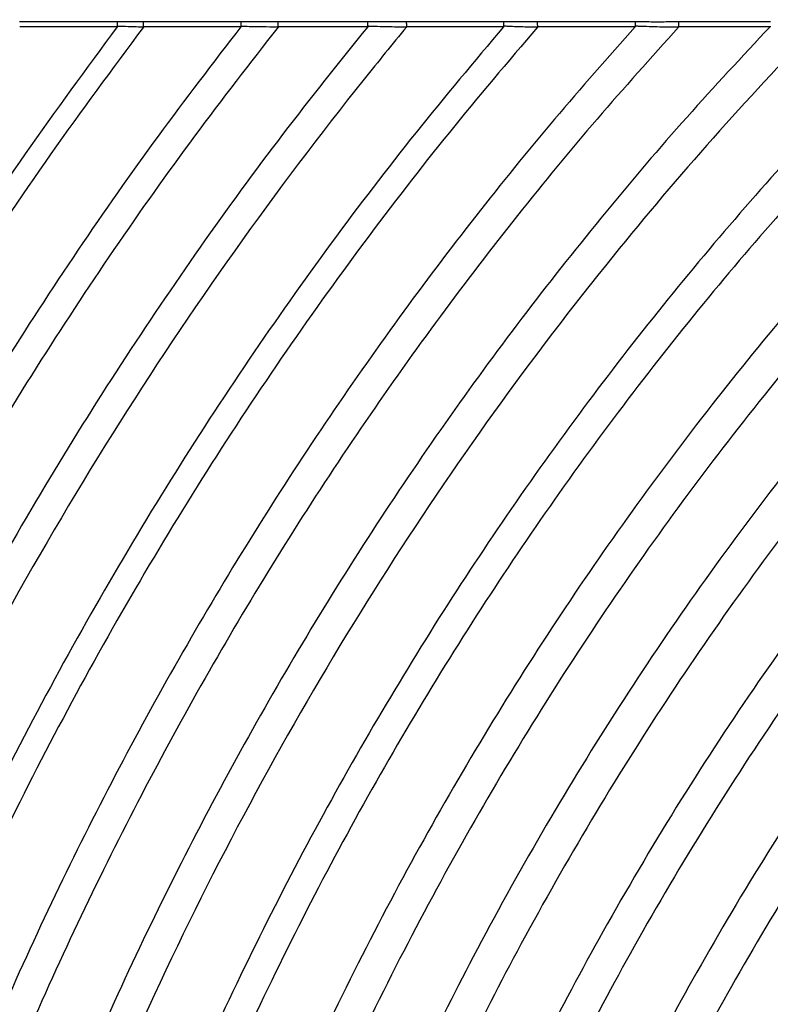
# Model space of a CAD drawing. Header units: millimetres. Extents: x 105 to 2940, y 116 to 1558.
# Tile 5 of 38: x 552 to 690, y 297 to 478. Entities that reach past the tile are written whole.
import ezdxf

# ---------------------------------------------------------------- set-up
doc = ezdxf.new("R2010")
doc.units = ezdxf.units.MM
doc.layers.add('FORMAT', color=7, linetype='Continuous')
doc.styles.add('SLDTEXTSTYLE0', font='TXT', dxfattribs={"width": 0.605})
doc.dimstyles.new('SLDDIMSTYLE1', dxfattribs={"dimtxt": 3.081982, "dimasz": 2, "dimexe": 0, "dimexo": 0.0625, "dimgap": 0.770496, "dimtad": 1, "dimrnd": 1e-09, "dimzin": 12, "dimdsep": 46, "dimtxsty": 'SLDTEXTSTYLE0', "dimsah": 1, "dimcen": 0.09, "dimadec": 0, "dimazin": 3, "dimtfac": 1, "dimtofl": 0, "dimtmove": 0, "dimatfit": 3, "dimfxl": 1, "dimfrac": 2, "dimtolj": 1, "dimtzin": 12, "dimarcsym": 0})

# ---------------------------------------------------------------- blocks, each defined once
blk = doc.blocks.new('_D_5')
at = {"layer": 'FORMAT'}
for p, q in [((184.76, 477.76), (184.76, 690.93)), ((2044.76, 477.76), (2044.76, 690.93)), ((184.76, 689.94), (2044.76, 689.94))]:
    blk.add_line(p, q, dxfattribs=at)
for points in [[(184.76, 689.94), (186.76, 689.44), (186.76, 690.44)], [(2044.76, 689.94), (2042.76, 690.44), (2042.76, 689.44)]]:
    blk.add_solid(points, dxfattribs=at)
at = {"layer": 'FORMAT', "insert": (1110.06, 694.03), "char_height": 3.175, "attachment_point": 1, "style": 'SLDTEXTSTYLE0'}
blk.add_mtext('1860', dxfattribs=at)

msp = doc.modelspace()

# ---------------------------------------------------------------- linework, layer by layer
at = {"color": 7, "linetype": 'Continuous', "lineweight": 25}
for p, q in [((551.737, 477.731), (569.815, 477.731)), ((569.745, 476.765), (551.776, 476.765)), ((574.542, 477.731), (592.56, 477.731)), ((592.494, 476.765), (574.586, 476.765)), ((599.327, 477.731), (615.905, 477.731)), ((615.832, 476.765), (599.366, 476.765)), ((622.978, 477.731), (640.939, 477.731)), ((640.852, 476.765), (623.021, 476.765)), ((647.075, 477.731), (665.17, 477.731)), ((665.083, 476.765), (647.124, 476.765)), ((673.057, 477.731), (689.991, 477.731)), ((689.896, 476.765), (673.103, 476.765))]:
    msp.add_line(p, q, dxfattribs=at)
for points, knots in [([(569.745, 476.765), (564.03, 469.009), (552.509, 453.374), (536.288, 428.89), (520.747, 403.443), (506.034, 376.994), (492.186, 349.592), (479.274, 321.26), (467.691, 292.859), (457.385, 264.491), (448.301, 236.241), (440.176, 207.321), (433.074, 177.756), (426.929, 147.59), (423.784, 127.188), (422.203, 116.924)], [0, 0, 0, 0, 0.0735243, 0.1482254, 0.224082, 0.3010712, 0.3791721, 0.4583708, 0.5386606, 0.6132186, 0.6886981, 0.7651055, 0.8424495, 0.9207433, 1, 1, 1, 1]), ([(574.56, 476.695), (568.816, 468.963), (557.235, 453.372), (540.927, 428.944), (525.297, 403.542), (510.496, 377.127), (496.563, 349.746), (483.569, 321.425), (471.91, 293.025), (461.535, 264.646), (452.39, 236.379), (444.208, 207.432), (437.058, 177.833), (430.871, 147.625), (427.706, 127.19), (426.114, 116.91)], [0, 0, 0, 0, 0.0734496, 0.1480898, 0.2238987, 0.3008538, 0.3789337, 0.458124, 0.5384177, 0.6129902, 0.6884943, 0.7649366, 0.8423261, 0.9206762, 1, 1, 1, 1]), ([(592.494, 476.765), (587.36, 470.088), (577.017, 456.636), (562.315, 435.622), (548.116, 413.825), (534.536, 391.208), (521.601, 367.805), (509.361, 343.633), (497.861, 318.713), (486.969, 292.654), (476.776, 265.447), (467.381, 237.086), (458.975, 208.012), (451.627, 178.252), (445.271, 147.854), (442.023, 127.278), (440.389, 116.923)], [0, 0, 0, 0, 0.0639426, 0.1288411, 0.1946785, 0.2614411, 0.3291126, 0.3976793, 0.4671322, 0.5374666, 0.612095, 0.6876953, 0.7642747, 0.8418425, 0.9204132, 1, 1, 1, 1]), ([(599.34, 476.699), (594.169, 470.054), (583.746, 456.662), (568.928, 435.725), (554.612, 413.992), (540.914, 391.426), (527.863, 368.06), (515.509, 343.911), (503.899, 319.001), (492.901, 292.938), (482.606, 265.714), (473.115, 237.322), (464.622, 208.204), (457.199, 178.387), (450.778, 147.92), (447.499, 127.291), (445.849, 116.91)], [0, 0, 0, 0, 0.0638396, 0.1286518, 0.1944188, 0.2611267, 0.3287596, 0.3973031, 0.4667477, 0.5370887, 0.6117395, 0.6873781, 0.7640119, 0.8416506, 0.9203088, 1, 1, 1, 1]), ([(615.832, 476.765), (610.562, 470.195), (599.937, 456.952), (584.819, 436.201), (570.199, 414.622), (556.198, 392.173), (542.847, 368.889), (530.2, 344.787), (518.306, 319.89), (507.031, 293.805), (496.473, 266.522), (486.735, 238.037), (478.02, 208.791), (470.402, 178.812), (463.814, 148.153), (460.453, 127.381), (458.761, 116.925)], [0, 0, 0, 0, 0.0635774, 0.1281704, 0.1937589, 0.260328, 0.3278627, 0.3963473, 0.4657712, 0.536129, 0.6108368, 0.6865727, 0.7633448, 0.8411634, 0.9200437, 1, 1, 1, 1]), ([(622.99, 476.691), (620.372, 473.539), (601.363, 450.242), (567.818, 403.206), (527.274, 329.559), (494.303, 248.3), (474.615, 176.122), (466.535, 131.197), (464.38, 116.91)], [0.9078831, 0.9078831, 0.9078831, 0.9078831, 0.910714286, 0.928571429, 0.946428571, 0.964285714, 0.982142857, 0.990306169, 0.990306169, 0.990306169, 0.990306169]), ([(640.852, 476.765), (635.429, 470.321), (624.49, 457.323), (608.905, 436.883), (593.809, 415.56), (579.329, 393.311), (565.503, 370.168), (552.391, 346.15), (540.043, 321.28), (528.916, 296.473), (518.946, 271.832), (510.069, 247.446), (501.966, 222.452), (494.663, 196.873), (488.215, 170.726), (482.567, 144.049), (479.6, 126.005), (478.108, 116.928)], [0, 0, 0, 0, 0.0631458, 0.1273798, 0.1926763, 0.259018, 0.3263909, 0.3947783, 0.4641677, 0.5345524, 0.5986018, 0.663454, 0.7291147, 0.79559, 0.8628888, 0.9310226, 1, 1, 1, 1]), ([(647.085, 476.675), (641.626, 470.266), (630.61, 457.334), (614.91, 436.979), (599.697, 415.728), (585.098, 393.535), (571.154, 370.434), (557.925, 346.443), (545.464, 321.585), (534.231, 296.776), (524.165, 272.121), (515.201, 247.71), (507.018, 222.68), (499.641, 197.053), (493.13, 170.85), (487.426, 144.106), (484.431, 126.013), (482.924, 116.91)], [0, 0, 0, 0, 0.0630323, 0.1271723, 0.1923926, 0.258675, 0.3260055, 0.3943676, 0.4637481, 0.5341399, 0.5982093, 0.6630942, 0.7288004, 0.7953343, 0.8627047, 0.9309238, 1, 1, 1, 1]), ([(665.083, 476.765), (660.087, 471.122), (650.009, 459.742), (635.544, 441.871), (621.454, 423.24), (607.837, 403.813), (594.805, 383.737), (582.394, 363.035), (570.629, 341.737), (559.478, 319.737), (548.908, 296.894), (538.976, 273.214), (529.738, 248.705), (521.301, 223.543), (513.695, 197.751), (506.981, 171.349), (501.103, 144.378), (498.021, 126.117), (496.47, 116.928)], [0, 0, 0, 0, 0.0561068, 0.1131575, 0.1711243, 0.22999, 0.2897428, 0.3492826, 0.409657, 0.4708571, 0.532878, 0.5970088, 0.6619938, 0.7278392, 0.7945521, 0.8621418, 0.9306213, 1, 1, 1, 1]), ([(673.062, 476.676), (668.022, 471.076), (657.854, 459.78), (643.25, 442.019), (629.016, 423.482), (615.254, 404.133), (602.076, 384.117), (589.52, 363.459), (577.614, 342.188), (566.324, 320.198), (555.62, 297.349), (545.559, 273.648), (536.198, 249.101), (527.648, 223.885), (519.94, 198.024), (513.136, 171.539), (507.179, 144.47), (504.059, 126.137), (502.488, 116.91)], [0, 0, 0, 0, 0.0559586, 0.1128859, 0.1707506, 0.2295339, 0.2892231, 0.3487191, 0.4090683, 0.4702611, 0.5322923, 0.5964517, 0.6614834, 0.7273933, 0.7941893, 0.8618808, 0.9304811, 1, 1, 1, 1]), ([(689.896, 476.765), (684.757, 471.258), (674.385, 460.142), (659.467, 442.618), (644.907, 424.283), (630.813, 405.096), (617.303, 385.204), (604.418, 364.632), (592.189, 343.408), (580.583, 321.428), (569.571, 298.553), (559.215, 274.787), (549.575, 250.139), (540.766, 224.786), (532.825, 198.753), (525.815, 172.061), (519.68, 144.754), (516.472, 126.247), (514.856, 116.929)], [0, 0, 0, 0, 0.0556228, 0.1122716, 0.1699077, 0.2285072, 0.2880551, 0.3474535, 0.4077464, 0.4689234, 0.5309785, 0.5952024, 0.660339, 0.7263942, 0.7933765, 0.861296, 0.9301669, 1, 1, 1, 1]), ([(698.349, 476.667), (685.577, 463.506), (657.532, 432.004), (617.292, 376.229), (579.678, 308.825), (548.875, 234.214), (530.621, 168.936), (523.02, 128.784), (521.082, 116.91)], [0.896336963, 0.896336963, 0.896336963, 0.896336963, 0.910714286, 0.928571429, 0.946428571, 0.964285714, 0.982142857, 0.989504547, 0.989504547, 0.989504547, 0.989504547]), ([(716.515, 476.765), (711.221, 471.419), (700.523, 460.619), (685.104, 443.509), (670.012, 425.53), (655.373, 406.63), (641.313, 386.961), (627.88, 366.545), (615.112, 345.412), (602.978, 323.459), (591.45, 300.547), (580.597, 276.679), (570.487, 251.865), (561.242, 226.283), (552.905, 199.961), (545.548, 172.92), (539.113, 145.209), (535.757, 126.404), (534.066, 116.932)], [0, 0, 0, 0, 0.0550317, 0.1111928, 0.1684341, 0.2267185, 0.2860255, 0.345257, 0.405454, 0.4666051, 0.5287024, 0.5930392, 0.6583583, 0.7246653, 0.7919703, 0.8602843, 0.9296232, 1, 1, 1, 1]), ([(724.36, 476.65), (719.022, 471.357), (708.231, 460.658), (692.667, 443.682), (677.419, 425.818), (662.619, 407.015), (648.396, 387.42), (634.799, 367.059), (621.869, 345.96), (609.576, 324.022), (597.892, 301.104), (586.888, 277.211), (576.635, 252.351), (567.258, 226.704), (558.8, 200.297), (551.337, 173.154), (544.812, 145.322), (541.411, 126.428), (539.698, 116.91)], [0, 0, 0, 0, 0.054843, 0.1108487, 0.1679652, 0.226151, 0.285383, 0.3445626, 0.4047297, 0.4658729, 0.5279838, 0.5923564, 0.6577333, 0.72412, 0.7915268, 0.8599653, 0.9294518, 1, 1, 1, 1]), ([(743.194, 476.765), (737.74, 471.601), (726.708, 461.155), (710.769, 444.509), (695.12, 426.93), (679.896, 408.358), (665.245, 388.941), (651.218, 368.703), (637.862, 347.675), (625.15, 325.755), (613.056, 302.802), (601.655, 278.821), (591.026, 253.82), (581.299, 227.98), (572.525, 201.33), (564.783, 173.894), (558.018, 145.723), (554.5, 126.58), (552.727, 116.933)], [0, 0, 0, 0, 0.0543576, 0.1099576, 0.1667494, 0.2246822, 0.2837228, 0.3427709, 0.4028621, 0.4639861, 0.5261331, 0.5905987, 0.6561251, 0.7227172, 0.7903863, 0.8591451, 0.929011, 1, 1, 1, 1]), ([(752.626, 476.646), (747.116, 471.552), (735.967, 461.243), (719.847, 444.776), (704.001, 427.353), (688.569, 408.911), (673.705, 389.595), (659.463, 369.431), (645.893, 348.45), (632.97, 326.548), (620.668, 303.588), (609.067, 279.571), (598.246, 254.505), (588.341, 228.575), (579.405, 201.807), (571.522, 174.227), (564.634, 145.888), (561.058, 126.622), (559.255, 116.91)], [0, 0, 0, 0, 0.054108, 0.1094906, 0.1661087, 0.2239073, 0.282847, 0.3418262, 0.4018771, 0.4629909, 0.5251568, 0.5896712, 0.6552764, 0.721977, 0.7897844, 0.8587121, 0.9287783, 1, 1, 1, 1]), ([(569.771, 476.831), (569.769, 476.818), (569.766, 476.794), (569.752, 476.774), (569.745, 476.765)], [0, 0, 0, 0, 0.5283652, 1, 1, 1, 1]), ([(569.771, 476.831), (569.773, 476.942), (569.777, 477.165), (569.79, 477.452), (569.803, 477.636), (569.812, 477.708), (569.815, 477.729), (569.815, 477.731)], [0, 0, 0, 0, 0.27111823, 0.542215, 0.81352876, 0.98334515, 1, 1, 1, 1]), ([(569.795, 476.83), (569.795, 476.83), (569.787, 476.83), (569.779, 476.831), (569.771, 476.831)], [0, 0, 0, 0, 0.0024705, 1, 1, 1, 1]), ([(574.56, 476.695), (574.56, 476.695), (574.406, 476.695), (573.659, 476.704), (572.183, 476.718), (570.748, 476.808), (569.911, 476.816), (569.795, 476.83), (569.795, 476.83)], [0, 0, 0, 0, 0.0000125, 0.096821, 0.4719466, 0.9265378, 0.9999874, 1, 1, 1, 1]), ([(569.815, 477.731), (569.95, 477.727), (570.777, 477.708), (572.184, 477.696), (573.627, 477.71), (574.371, 477.727), (574.542, 477.731)], [0, 0, 0, 0, 0.0857015, 0.5265686, 0.8908312, 1, 1, 1, 1]), ([(770.659, 476.765), (765.032, 471.807), (753.639, 461.771), (737.147, 445.659), (720.9, 428.544), (705.038, 410.357), (689.731, 391.236), (675.042, 371.209), (661.025, 350.308), (647.662, 328.43), (635.477, 306.43), (624.428, 284.424), (614.461, 262.515), (605.203, 239.894), (596.701, 216.581), (588.989, 192.596), (582.133, 167.958), (576.081, 142.705), (572.865, 125.568), (571.244, 116.934)], [0, 0, 0, 0, 0.0536175, 0.1085478, 0.1648024, 0.2223214, 0.281054, 0.3398919, 0.3998606, 0.4609524, 0.5231566, 0.5796318, 0.6369888, 0.6952294, 0.75436, 0.8143905, 0.8753315, 0.9371975, 1, 1, 1, 1]), ([(574.586, 476.765), (574.585, 476.877), (574.581, 477.102), (574.57, 477.401), (574.557, 477.615), (574.547, 477.703), (574.543, 477.729), (574.542, 477.731)], [0, 0, 0, 0, 0.2574057, 0.5148028, 0.772388, 0.9838754, 1, 1, 1, 1]), ([(574.586, 476.765), (574.585, 476.752), (574.582, 476.727), (574.567, 476.706), (574.56, 476.695)], [0, 0, 0, 0, 0.5056409, 1, 1, 1, 1]), ([(780.83, 476.636), (775.138, 471.761), (763.612, 461.89), (746.915, 445.993), (730.448, 429.068), (714.35, 411.04), (698.793, 392.046), (683.853, 372.11), (669.583, 351.267), (655.969, 329.413), (643.548, 307.405), (632.278, 285.362), (622.107, 263.39), (612.658, 240.68), (603.978, 217.252), (596.105, 193.128), (589.105, 168.326), (582.93, 142.887), (579.652, 125.613), (578.001, 116.91)], [0, 0, 0, 0, 0.0533403, 0.1080054, 0.1640391, 0.2213889, 0.2799973, 0.338751, 0.3986706, 0.4597486, 0.5219748, 0.5784992, 0.6359333, 0.6942788, 0.7535419, 0.8137331, 0.8748635, 0.9369483, 1, 1, 1, 1]), ([(800.258, 476.765), (794.429, 472.053), (782.624, 462.51), (765.5, 447.042), (748.582, 430.495), (731.998, 412.782), (715.928, 394.035), (700.462, 374.274), (685.666, 353.535), (671.526, 331.715), (658.611, 309.673), (646.879, 287.535), (636.282, 265.414), (626.43, 242.501), (617.376, 218.815), (609.163, 194.381), (601.865, 169.217), (595.431, 143.367), (592.027, 125.795), (590.31, 116.938)], [0, 0, 0, 0, 0.0527998, 0.1069416, 0.1625092, 0.2195008, 0.2778494, 0.3364285, 0.3962464, 0.4572943, 0.5195639, 0.5761881, 0.6337788, 0.6923379, 0.7518713, 0.8123904, 0.8739074, 0.936439, 1, 1, 1, 1]), ([(592.519, 476.827), (592.517, 476.816), (592.514, 476.793), (592.5, 476.774), (592.494, 476.765)], [0, 0, 0, 0, 0.5113517, 1, 1, 1, 1]), ([(592.519, 476.827), (592.521, 476.939), (592.525, 477.162), (592.536, 477.45), (592.548, 477.635), (592.556, 477.708), (592.559, 477.729), (592.56, 477.731)], [0, 0, 0, 0, 0.27039385, 0.5407738, 0.81133698, 0.98256582, 1, 1, 1, 1]), ([(592.543, 476.827), (592.543, 476.827), (592.535, 476.827), (592.527, 476.827), (592.519, 476.827)], [0, 0, 0, 0, 0.0024971, 1, 1, 1, 1]), ([(599.34, 476.699), (599.34, 476.699), (599.048, 476.699), (597.889, 476.697), (595.749, 476.73), (593.77, 476.759), (592.672, 476.827), (592.543, 476.827), (592.543, 476.827)], [0, 0, 0, 0, 0.0000088, 0.1290264, 0.5129241, 0.9429055, 0.9999912, 1, 1, 1, 1]), ([(592.56, 477.731), (592.707, 477.727), (593.802, 477.704), (595.753, 477.686), (597.864, 477.701), (599.019, 477.724), (599.327, 477.731)], [0, 0, 0, 0, 0.0654509, 0.486905, 0.863485, 1, 1, 1, 1]), ([(810.426, 476.616), (809.031, 475.545), (801.749, 469.951), (788.738, 459.322), (771.66, 444.13), (754.832, 427.796), (738.312, 410.314), (722.298, 391.791), (706.876, 372.253), (692.114, 351.731), (678.001, 330.126), (665.102, 308.287), (653.38, 286.341), (642.785, 264.401), (632.932, 241.664), (623.87, 218.151), (615.647, 193.883), (608.333, 168.881), (601.881, 143.187), (598.463, 125.717), (596.74, 116.91)], [0, 0, 0, 0, 0.0123301, 0.0643641, 0.1177277, 0.1725072, 0.2287127, 0.2862784, 0.3440901, 0.4031415, 0.4634238, 0.52493, 0.5808746, 0.6377878, 0.6956719, 0.7545328, 0.8143819, 0.875232, 0.9370995, 1, 1, 1, 1]), ([(599.366, 476.765), (599.365, 476.877), (599.361, 477.102), (599.351, 477.401), (599.34, 477.615), (599.331, 477.702), (599.327, 477.729), (599.327, 477.731)], [0, 0, 0, 0, 0.25744, 0.5148836, 0.7724543, 0.9830901, 1, 1, 1, 1]), ([(599.366, 476.765), (599.365, 476.755), (599.363, 476.731), (599.349, 476.711), (599.34, 476.699)], [0, 0, 0, 0, 0.4089529, 1, 1, 1, 1]), ([(831.496, 476.765), (825.782, 472.596), (814.229, 464.168), (797.406, 450.43), (780.749, 435.675), (764.334, 419.797), (748.211, 402.803), (732.572, 384.792), (717.503, 365.789), (703.069, 345.824), (689.258, 324.799), (676.625, 303.539), (665.132, 282.167), (654.735, 260.795), (645.053, 238.638), (636.136, 215.717), (628.03, 192.053), (620.806, 167.663), (614.416, 142.591), (611.014, 125.538), (609.299, 116.94)], [0, 0, 0, 0, 0.0489522, 0.0989717, 0.1502754, 0.2029489, 0.2570041, 0.3123789, 0.3680019, 0.4248301, 0.4828566, 0.5420761, 0.5959541, 0.6507783, 0.7065516, 0.7632798, 0.8209748, 0.879649, 0.9393188, 1, 1, 1, 1]), ([(615.862, 476.835), (615.86, 476.824), (615.857, 476.798), (615.841, 476.777), (615.832, 476.765)], [0, 0, 0, 0, 0.415135, 1, 1, 1, 1]), ([(615.862, 476.835), (615.864, 476.947), (615.868, 477.169), (615.88, 477.456), (615.893, 477.638), (615.902, 477.709), (615.905, 477.729), (615.905, 477.731)], [0, 0, 0, 0, 0.2720823, 0.5441711, 0.8164601, 0.9831345, 1, 1, 1, 1]), ([(615.89, 476.835), (615.89, 476.835), (615.88, 476.835), (615.871, 476.835), (615.862, 476.835)], [0, 0, 0, 0, 0.0021321, 1, 1, 1, 1]), ([(622.99, 476.691), (621.809, 476.688), (620.624, 476.698), (618.846, 476.734), (618.254, 476.749), (617.366, 476.777), (616.923, 476.792), (616.48, 476.81), (616.258, 476.819), (616.185, 476.822), (616.037, 476.828), (615.963, 476.833), (615.89, 476.835)], [0, 0, 0, 0, 0.5, 0.5, 0.75, 0.75, 0.875, 0.9375, 0.9375, 0.96875, 0.96875, 1, 1, 1, 1]), ([(615.905, 477.731), (616.056, 477.727), (617.185, 477.701), (619.222, 477.68), (621.432, 477.697), (622.655, 477.724), (622.978, 477.731)], [0, 0, 0, 0, 0.0640553, 0.4801722, 0.8628194, 1, 1, 1, 1]), ([(843.254, 476.605), (839.189, 473.779), (830.985, 468.074), (817.318, 457.773), (802.194, 445.519), (785.781, 430.986), (769.589, 415.364), (753.685, 398.637), (738.253, 380.908), (723.378, 362.198), (709.125, 342.538), (695.48, 321.831), (682.994, 300.888), (671.628, 279.833), (661.34, 258.771), (651.753, 236.933), (642.917, 214.337), (634.877, 191.004), (627.703, 166.95), (621.348, 142.218), (617.957, 125.393), (616.246, 116.91)], [0, 0, 0, 0, 0.0340322, 0.0686912, 0.1176242, 0.1678171, 0.2193549, 0.2722508, 0.3264443, 0.3808873, 0.4365172, 0.4933277, 0.5513146, 0.6040789, 0.6577773, 0.712413, 0.7679923, 0.8245265, 0.8820284, 0.9405144, 1, 1, 1, 1]), ([(623.021, 476.765), (623.019, 476.877), (623.016, 477.102), (623.005, 477.401), (622.992, 477.615), (622.983, 477.703), (622.978, 477.729), (622.978, 477.731)], [0, 0, 0, 0, 0.2574168, 0.5148268, 0.7723925, 0.9836837, 1, 1, 1, 1]), ([(623.021, 476.765), (623.02, 476.754), (623.017, 476.729), (623.002, 476.706), (622.992, 476.693), (622.99, 476.691)], [0, 0, 0, 0, 0.3881595, 0.903685, 1, 1, 1, 1]), ([(864.387, 476.765), (851.79, 468.815), (825.305, 450.414), (785.817, 416.422), (746.552, 374.436), (710.259, 325.536), (678.149, 269.865), (651.419, 207.746), (635.917, 155.429), (629.307, 124.272), (627.893, 116.941)], [0.85870181, 0.85870181, 0.85870181, 0.85870181, 0.875, 0.89285714, 0.91071429, 0.92857143, 0.94642857, 0.96428571, 0.98214286, 0.98755908, 0.98755908, 0.98755908, 0.98755908]), ([(877.604, 476.595), (862.203, 467.364), (832.995, 447.661), (791.083, 411.658), (752.337, 370.314), (716.496, 322.135), (684.755, 267.251), (658.299, 205.971), (642.981, 154.512), (636.442, 123.947), (635.068, 116.91)], [0.8547345, 0.8547345, 0.8547345, 0.8547345, 0.875, 0.89285714, 0.91071429, 0.92857143, 0.94642857, 0.96428571, 0.98214286, 0.98741048, 0.98741048, 0.98741048, 0.98741048]), ([(640.889, 476.85), (640.887, 476.837), (640.883, 476.808), (640.865, 476.781), (640.853, 476.767), (640.852, 476.765)], [0, 0, 0, 0, 0.3944093, 0.9204393, 1, 1, 1, 1]), ([(640.889, 476.85), (640.892, 476.961), (640.897, 477.183), (640.911, 477.466), (640.925, 477.642), (640.935, 477.71), (640.939, 477.729), (640.939, 477.731)], [0, 0, 0, 0, 0.2752151, 0.5504176, 0.8259145, 0.9841068, 1, 1, 1, 1]), ([(640.924, 476.849), (640.924, 476.849), (640.912, 476.85), (640.901, 476.85), (640.889, 476.85)], [0, 0, 0, 0, 0.0017129, 1, 1, 1, 1]), ([(647.085, 476.675), (646.061, 476.678), (645.032, 476.693), (643.488, 476.735), (642.974, 476.753), (642.204, 476.785), (641.948, 476.796), (641.564, 476.815), (641.436, 476.821), (641.244, 476.831), (641.18, 476.835), (641.052, 476.842), (640.988, 476.847), (640.924, 476.849)], [0, 0, 0, 0, 0.5, 0.5, 0.75, 0.75, 0.875, 0.875, 0.9375, 0.9375, 0.96875, 0.96875, 1, 1, 1, 1]), ([(640.939, 477.731), (641.089, 477.727), (642.09, 477.699), (643.887, 477.68), (645.785, 477.698), (646.823, 477.724), (647.075, 477.731)], [0, 0, 0, 0, 0.0736595, 0.4912608, 0.8764475, 1, 1, 1, 1]), ([(900.943, 476.765), (880.464, 465.649), (846.109, 443.779), (799.593, 403.958), (761.685, 363.653), (726.574, 316.639), (695.43, 263.028), (669.415, 203.101), (654.406, 153.056), (647.986, 123.48), (646.683, 116.945)], [0.84714154, 0.84714154, 0.84714154, 0.84714154, 0.875, 0.89285714, 0.91071429, 0.92857143, 0.94642857, 0.96428571, 0.98214286, 0.98714014, 0.98714014, 0.98714014, 0.98714014]), ([(647.124, 476.765), (647.122, 476.877), (647.118, 477.102), (647.105, 477.401), (647.091, 477.615), (647.08, 477.703), (647.075, 477.729), (647.075, 477.731)], [0, 0, 0, 0, 0.2573526, 0.5146981, 0.7722657, 0.9847534, 1, 1, 1, 1]), ([(647.124, 476.765), (647.124, 476.753), (647.122, 476.74), (647.118, 476.729), (647.113, 476.714), (647.104, 476.699), (647.094, 476.687), (647.091, 476.683), (647.088, 476.679), (647.085, 476.675)], [0, 0, 0, 0, 0.000036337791, 0.000036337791, 0.000036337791, 0.00008457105, 0.00008457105, 0.00008457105, 0.000098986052, 0.000098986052, 0.000098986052, 0.000098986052]), ([(915.749, 476.569), (909.764, 473.438), (897.575, 467.061), (879.545, 456.298), (861.41, 444.388), (844.254, 431.879), (828.108, 418.929), (812.961, 405.678), (797.999, 391.422), (783.279, 376.146), (768.97, 359.941), (755.149, 342.825), (741.876, 324.823), (729.138, 305.842), (717.448, 286.625), (706.775, 267.282), (697.079, 247.913), (688.01, 227.807), (679.613, 206.979), (671.931, 185.447), (665.029, 163.223), (658.868, 140.345), (655.531, 124.768), (653.848, 116.91)], [0, 0, 0, 0, 0.0440095, 0.0896208, 0.1367538, 0.1853498, 0.2279094, 0.2715827, 0.3164506, 0.3625313, 0.4097751, 0.4572699, 0.5058356, 0.5554711, 0.606177, 0.6523542, 0.6993871, 0.7472802, 0.7960402, 0.8456784, 0.8962075, 0.9476426, 1, 1, 1, 1]), ([(665.122, 476.849), (665.12, 476.837), (665.117, 476.81), (665.099, 476.783), (665.086, 476.768), (665.083, 476.765)], [0, 0, 0, 0, 0.3725393, 0.8683637, 1, 1, 1, 1]), ([(665.122, 476.849), (665.124, 476.96), (665.129, 477.182), (665.143, 477.466), (665.156, 477.642), (665.166, 477.71), (665.169, 477.729), (665.17, 477.731)], [0, 0, 0, 0, 0.2751442, 0.5502959, 0.8256806, 0.9836784, 1, 1, 1, 1]), ([(665.159, 476.848), (665.159, 476.848), (665.146, 476.85), (665.134, 476.849), (665.122, 476.849)], [0, 0, 0, 0, 0.0016356, 1, 1, 1, 1]), ([(673.062, 476.676), (671.748, 476.672), (670.429, 476.684), (668.449, 476.727), (667.79, 476.745), (666.802, 476.779), (666.473, 476.791), (665.98, 476.811), (665.815, 476.818), (665.569, 476.829), (665.487, 476.833), (665.323, 476.84), (665.241, 476.846), (665.159, 476.848)], [0, 0, 0, 0, 0.5, 0.5, 0.75, 0.75, 0.875, 0.875, 0.9375, 0.9375, 0.96875, 0.96875, 1, 1, 1, 1]), ([(665.17, 477.731), (665.333, 477.726), (666.546, 477.695), (668.813, 477.669), (671.284, 477.689), (672.692, 477.722), (673.057, 477.731)], [0, 0, 0, 0, 0.0623673, 0.4630513, 0.8607993, 1, 1, 1, 1]), ([(944.15, 476.765), (939.13, 474.503), (928.905, 469.896), (913.643, 462.131), (898.162, 453.543), (882.567, 444.045), (866.931, 433.62), (851.549, 422.386), (836.476, 410.345), (821.739, 397.507), (807.176, 383.693), (792.839, 368.886), (778.894, 353.175), (765.416, 336.575), (752.461, 319.109), (740.017, 300.687), (728.065, 281.181), (716.688, 260.584), (705.971, 238.894), (696.059, 216.264), (687.01, 192.717), (678.921, 168.269), (671.749, 142.971), (667.937, 125.682), (666.012, 116.948)], [0, 0, 0, 0, 0.0349429, 0.0711846, 0.1086553, 0.1472962, 0.1870599, 0.2279117, 0.2681676, 0.3094828, 0.3519361, 0.395547, 0.4402697, 0.4852411, 0.5312382, 0.5782614, 0.6263129, 0.6764046, 0.7275731, 0.7798261, 0.8331758, 0.8876406, 0.9432406, 1, 1, 1, 1]), ([(673.103, 476.765), (673.101, 476.877), (673.097, 477.102), (673.086, 477.401), (673.072, 477.615), (673.062, 477.703), (673.057, 477.729), (673.057, 477.731)], [0, 0, 0, 0, 0.257377, 0.5147561, 0.7723287, 0.9843035, 1, 1, 1, 1]), ([(673.103, 476.765), (673.103, 476.753), (673.101, 476.742), (673.097, 476.731), (673.092, 476.716), (673.084, 476.703), (673.075, 476.691), (673.071, 476.686), (673.067, 476.681), (673.062, 476.676)], [0, 0, 0, 0, 0.000034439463, 0.000034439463, 0.000034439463, 0.000080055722, 0.000080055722, 0.000080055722, 0.000099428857, 0.000099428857, 0.000099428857, 0.000099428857]), ([(962.434, 476.549), (959.536, 475.413), (925.934, 461.811), (876.327, 434.849), (819.116, 386.294), (783.13, 348.371), (749.697, 304.031), (719.922, 253.338), (694.92, 196.518), (680.611, 149.68), (674.469, 122.331), (673.335, 116.91)], [0.82366302, 0.82366302, 0.82366302, 0.82366302, 0.828125, 0.875, 0.89285714, 0.91071429, 0.92857143, 0.94642857, 0.96428571, 0.98214286, 0.98650579, 0.98650579, 0.98650579, 0.98650579]), ([(997.262, 476.765), (984.741, 473.015), (942.953, 458.257), (883.277, 425.965), (827.438, 378.764), (792.272, 341.857), (759.553, 298.657), (730.362, 249.207), (705.791, 193.712), (691.79, 148.257), (685.772, 121.878), (684.719, 116.95)], [0.80744478, 0.80744478, 0.80744478, 0.80744478, 0.828125, 0.875, 0.89285714, 0.91071429, 0.92857143, 0.94642857, 0.96428571, 0.98214286, 0.98620012, 0.98620012, 0.98620012, 0.98620012]), ([(689.941, 476.858), (689.94, 476.845), (689.936, 476.817), (689.916, 476.786), (689.901, 476.769), (689.896, 476.765)], [0, 0, 0, 0, 0.3509547, 0.8177528, 1, 1, 1, 1])]:
    msp.add_open_spline(points, degree=3, knots=knots, dxfattribs=at)

# ---------------------------------------------------------------- dimensions: what is measured, and where the dimension line sits
at = {"layer": 'FORMAT'}
dim = msp.add_linear_dim(base=(2044.76, 689.939), p1=(184.76, 476.765), p2=(2044.76, 476.765), dimstyle='SLDDIMSTYLE1', dxfattribs=at)
dim.commit()
dim.dimension.update_dxf_attribs({"geometry": '_D_5', "text_midpoint": (1114.76, 689.939), "dimtype": 160})

doc.saveas('drawing.dxf')
